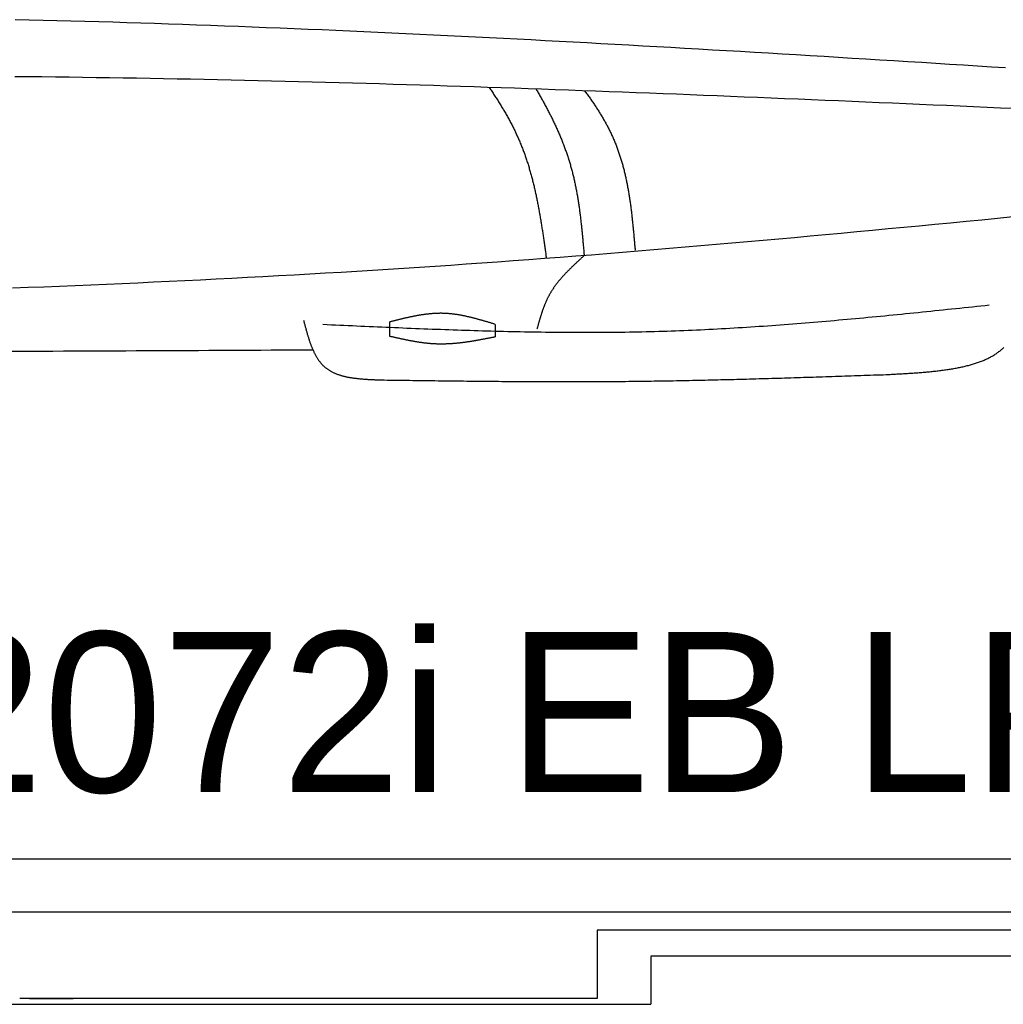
# Model space of a CAD drawing. Extents: x 715 to 7297, y 267 to 3409.
# Tile 44 of 67: x 4123 to 5136, y 287 to 1302. Entities that reach past the tile are written whole.
import ezdxf

# ---------------------------------------------------------------- set-up
doc = ezdxf.new("R2010")
doc.units = 0
doc.layers.get('0').update_dxf_attribs({"linetype": 'CONTINUOUS'})
doc.layers.add('CAR', color=10, linetype='CONTINUOUS')
doc.styles.add('AKTUELL-DIN', font='txt')

# ---------------------------------------------------------------- blocks, each defined once
blk = doc.blocks.new('*U13')
at = {"style": 'AKTUELL-DIN'}
blk.add_text('2072i EB LP=240', height=165, dxfattribs=at).set_placement((4024.4, 505.9))

msp = doc.modelspace()

# ---------------------------------------------------------------- linework, layer by layer
for p, q in [((1533.347, 437.271), (6020.522, 437.271)), ((4651.187, 382.271), (1454.174, 382.271)), ((4266.543, 382.271), (4266.246, 382.271)), ((4266.543, 382.271), (4266.543, 382.271)), ((6015.736, 382.271), (4651.187, 382.271)), ((6251.55, 363.771), (4717.775, 363.771)), ((4717.775, 363.771), (4717.775, 293.271)), ((4772.775, 337.271), (6272.775, 337.271)), ((4772.775, 336.521), (4772.775, 287.271)), ((1372.775, 287.271), (4772.775, 287.271)), ((4717.775, 293.271), (4122.776, 293.271)), ((4132.776, 293.271), (4178.005, 293.271))]:
    msp.add_line(p, q)
at = {"layer": 'CAR'}
for points in [[(4504.142, 975.526), (4504.142, 990.506)], [(4612.702, 987.882), (4612.702, 974.946)]]:
    msp.add_lwpolyline(points, dxfattribs=at)
for points in [[(5138.15, 1252.21, 0), (5123.79, 1253.12, 0), (5109.42, 1254.02, 0), (5095.06, 1254.92, 0), (5080.7, 1255.82, 0), (5066.33, 1256.72, 0), (5051.97, 1257.61, 0), (5037.6, 1258.51, 0), (5023.24, 1259.39, 0), (5008.87, 1260.28, 0), (4994.51, 1261.17, 0), (4980.14, 1262.05, 0), (4965.78, 1262.92, 0), (4951.41, 1263.8, 0), (4937.05, 1264.67, 0), (4922.68, 1265.53, 0), (4908.32, 1266.39, 0), (4893.95, 1267.25, 0), (4879.59, 1268.1, 0), (4865.22, 1268.95, 0), (4850.86, 1269.79, 0), (4836.49, 1270.63, 0), (4822.13, 1271.47, 0), (4807.76, 1272.29, 0), (4793.4, 1273.11, 0), (4779.03, 1273.93, 0), (4764.67, 1274.74, 0), (4750.3, 1275.54, 0), (4735.93, 1276.34, 0), (4721.57, 1277.13, 0), (4707.2, 1277.91, 0), (4692.84, 1278.69, 0), (4678.47, 1279.46, 0), (4664.1, 1280.22, 0), (4649.74, 1280.98, 0), (4635.37, 1281.72, 0), (4621, 1282.46, 0), (4606.64, 1283.19, 0), (4592.27, 1283.92, 0), (4577.9, 1284.63, 0), (4563.54, 1285.34, 0), (4549.17, 1286.03, 0), (4534.8, 1286.72, 0), (4520.43, 1287.4, 0), (4506.07, 1288.07, 0), (4491.7, 1288.73, 0), (4477.33, 1289.38, 0), (4462.96, 1290.02, 0), (4448.59, 1290.65, 0), (4434.23, 1291.26, 0), (4419.86, 1291.87, 0), (4405.49, 1292.47, 0), (4391.12, 1293.06, 0), (4376.75, 1293.63, 0), (4362.38, 1294.2, 0), (4348.01, 1294.75, 0), (4333.64, 1295.29, 0), (4319.27, 1295.82, 0), (4304.91, 1296.34, 0), (4290.54, 1296.84, 0), (4276.17, 1297.33, 0), (4261.8, 1297.81, 0), (4247.43, 1298.28, 0), (4233.05, 1298.73, 0), (4218.68, 1299.17, 0), (4204.31, 1299.6, 0), (4189.94, 1300.01, 0), (4175.57, 1300.41, 0), (4161.2, 1300.8, 0), (4146.83, 1301.17, 0), (4132.46, 1301.53, 0), (4118.08, 1301.87, 0)], [(5147.16, 1210.25, 0), (5133.26, 1210.86, 0), (5119.35, 1211.48, 0), (5105.44, 1212.09, 0), (5091.54, 1212.7, 0), (5077.63, 1213.31, 0), (5063.72, 1213.91, 0), (5049.82, 1214.52, 0), (5035.91, 1215.12, 0), (5022, 1215.72, 0), (5008.1, 1216.33, 0), (4994.19, 1216.92, 0), (4980.28, 1217.52, 0), (4966.38, 1218.11, 0), (4952.47, 1218.7, 0), (4938.56, 1219.29, 0), (4924.66, 1219.87, 0), (4910.75, 1220.45, 0), (4896.84, 1221.03, 0), (4882.94, 1221.61, 0), (4869.03, 1222.18, 0), (4855.12, 1222.74, 0), (4841.21, 1223.31, 0), (4827.31, 1223.87, 0), (4813.4, 1224.42, 0), (4799.49, 1224.97, 0), (4785.59, 1225.51, 0), (4771.68, 1226.06, 0), (4757.77, 1226.59, 0), (4743.86, 1227.12, 0), (4729.96, 1227.65, 0), (4716.05, 1228.17, 0), (4702.14, 1228.68, 0), (4688.23, 1229.19, 0), (4674.32, 1229.69, 0), (4660.42, 1230.19, 0), (4646.51, 1230.68, 0), (4632.6, 1231.16, 0), (4618.69, 1231.64, 0), (4604.78, 1232.11, 0), (4590.87, 1232.57, 0), (4576.97, 1233.03, 0), (4563.06, 1233.48, 0), (4549.15, 1233.92, 0), (4535.24, 1234.36, 0), (4521.33, 1234.78, 0), (4507.42, 1235.2, 0), (4493.51, 1235.62, 0), (4479.6, 1236.02, 0), (4465.69, 1236.41, 0), (4451.78, 1236.8, 0), (4437.87, 1237.18, 0), (4423.96, 1237.55, 0), (4410.05, 1237.91, 0), (4396.14, 1238.26, 0), (4382.23, 1238.6, 0), (4368.32, 1238.93, 0), (4354.41, 1239.26, 0), (4340.5, 1239.57, 0), (4326.59, 1239.87, 0), (4312.68, 1240.17, 0), (4298.77, 1240.45, 0), (4284.86, 1240.72, 0), (4270.95, 1240.98, 0), (4257.04, 1241.24, 0), (4243.13, 1241.48, 0), (4229.21, 1241.71, 0), (4215.3, 1241.92, 0), (4201.39, 1242.13, 0), (4187.48, 1242.33, 0), (4173.57, 1242.51, 0), (4159.65, 1242.69, 0), (4145.74, 1242.85, 0), (4131.83, 1243.01, 0), (4117.92, 1243.15, 0)], [(4606.36, 1232.06, 0), (4607.04, 1231.08, 0), (4607.71, 1230.09, 0), (4608.37, 1229.11, 0), (4609.04, 1228.13, 0), (4609.7, 1227.14, 0), (4610.36, 1226.16, 0), (4611.01, 1225.17, 0), (4611.66, 1224.18, 0), (4612.31, 1223.19, 0), (4612.96, 1222.2, 0), (4613.6, 1221.2, 0), (4614.24, 1220.21, 0), (4614.87, 1219.21, 0), (4615.51, 1218.21, 0), (4616.13, 1217.21, 0), (4616.76, 1216.21, 0), (4617.38, 1215.21, 0), (4618, 1214.21, 0), (4618.61, 1213.2, 0), (4619.23, 1212.2, 0), (4619.83, 1211.19, 0), (4620.44, 1210.18, 0), (4621.04, 1209.17, 0), (4621.63, 1208.15, 0), (4622.23, 1207.14, 0), (4622.81, 1206.12, 0), (4623.4, 1205.11, 0), (4623.98, 1204.09, 0), (4624.56, 1203.07, 0), (4625.13, 1202.04, 0), (4625.7, 1201.02, 0), (4626.26, 1199.99, 0), (4626.82, 1198.96, 0), (4627.38, 1197.93, 0), (4627.93, 1196.9, 0), (4628.48, 1195.87, 0), (4629.02, 1194.83, 0), (4629.56, 1193.79, 0), (4630.09, 1192.75, 0), (4630.62, 1191.71, 0), (4631.14, 1190.67, 0), (4631.66, 1189.63, 0), (4632.18, 1188.58, 0), (4632.69, 1187.53, 0), (4633.2, 1186.48, 0), (4633.7, 1185.42, 0), (4634.19, 1184.37, 0), (4634.69, 1183.31, 0), (4635.17, 1182.25, 0), (4635.65, 1181.19, 0), (4636.13, 1180.13, 0), (4636.6, 1179.06, 0), (4637.07, 1177.99, 0), (4637.53, 1176.92, 0), (4637.99, 1175.85, 0), (4638.44, 1174.78, 0), (4638.88, 1173.7, 0), (4639.32, 1172.62, 0), (4639.76, 1171.54, 0), (4640.19, 1170.46, 0), (4640.61, 1169.37, 0), (4641.03, 1168.28, 0), (4641.45, 1167.19, 0), (4641.86, 1166.1, 0), (4642.26, 1165.01, 0), (4642.66, 1163.91, 0), (4643.05, 1162.81, 0), (4643.44, 1161.71, 0), (4643.83, 1160.61, 0), (4644.21, 1159.5, 0), (4644.58, 1158.4, 0), (4644.95, 1157.29, 0), (4645.32, 1156.18, 0), (4645.68, 1155.07, 0), (4646.04, 1153.95, 0), (4646.39, 1152.84, 0), (4646.74, 1151.72, 0), (4647.08, 1150.6, 0), (4647.42, 1149.48, 0), (4647.75, 1148.35, 0), (4648.08, 1147.23, 0), (4648.41, 1146.1, 0), (4648.73, 1144.97, 0), (4649.05, 1143.84, 0), (4649.37, 1142.71, 0), (4649.68, 1141.58, 0), (4649.98, 1140.44, 0), (4650.28, 1139.31, 0), (4650.58, 1138.17, 0), (4650.88, 1137.03, 0), (4651.17, 1135.89, 0), (4651.46, 1134.75, 0), (4651.74, 1133.6, 0), (4652.02, 1132.46, 0), (4652.3, 1131.31, 0), (4652.57, 1130.17, 0), (4652.84, 1129.02, 0), (4653.11, 1127.87, 0), (4653.38, 1126.71, 0), (4653.64, 1125.56, 0), (4653.89, 1124.41, 0), (4654.15, 1123.25, 0), (4654.4, 1122.1, 0), (4654.65, 1120.94, 0), (4654.89, 1119.78, 0), (4655.14, 1118.62, 0), (4655.38, 1117.46, 0), (4655.61, 1116.3, 0), (4655.85, 1115.14, 0), (4656.08, 1113.97, 0), (4656.31, 1112.81, 0), (4656.53, 1111.64, 0), (4656.76, 1110.47, 0), (4656.98, 1109.31, 0), (4657.2, 1108.14, 0), (4657.42, 1106.97, 0), (4657.63, 1105.8, 0), (4657.84, 1104.63, 0), (4658.05, 1103.46, 0), (4658.26, 1102.28, 0), (4658.46, 1101.11, 0), (4658.67, 1099.94, 0), (4658.87, 1098.76, 0), (4659.07, 1097.59, 0), (4659.27, 1096.41, 0), (4659.46, 1095.24, 0), (4659.66, 1094.06, 0), (4659.85, 1092.88, 0), (4660.04, 1091.7, 0), (4660.23, 1090.53, 0), (4660.42, 1089.35, 0), (4660.6, 1088.17, 0), (4660.79, 1086.99, 0), (4660.97, 1085.81, 0), (4661.15, 1084.63, 0), (4661.33, 1083.45, 0), (4661.51, 1082.27, 0), (4661.69, 1081.09, 0), (4661.87, 1079.9, 0), (4662.04, 1078.72, 0), (4662.22, 1077.54, 0), (4662.39, 1076.36, 0), (4662.57, 1075.18, 0), (4662.74, 1073.99, 0), (4662.91, 1072.81, 0), (4663.08, 1071.63, 0), (4663.25, 1070.45, 0), (4663.42, 1069.26, 0), (4663.59, 1068.08, 0), (4663.75, 1066.9, 0), (4663.92, 1065.71, 0), (4664.09, 1064.53, 0), (4664.26, 1063.35, 0), (4664.42, 1062.17, 0), (4664.59, 1060.99, 0), (4664.75, 1059.8, 0), (4664.92, 1058.62, 0), (4665.08, 1057.44, 0), (4665.25, 1056.26, 0)], [(4654.69, 1230.39, 0), (4655.27, 1229.4, 0), (4655.85, 1228.41, 0), (4656.42, 1227.41, 0), (4656.99, 1226.42, 0), (4657.56, 1225.42, 0), (4658.13, 1224.43, 0), (4658.7, 1223.43, 0), (4659.26, 1222.43, 0), (4659.82, 1221.43, 0), (4660.38, 1220.43, 0), (4660.94, 1219.43, 0), (4661.49, 1218.43, 0), (4662.04, 1217.43, 0), (4662.59, 1216.43, 0), (4663.14, 1215.43, 0), (4663.68, 1214.42, 0), (4664.22, 1213.42, 0), (4664.76, 1212.41, 0), (4665.29, 1211.41, 0), (4665.82, 1210.4, 0), (4666.35, 1209.39, 0), (4666.88, 1208.38, 0), (4667.4, 1207.37, 0), (4667.92, 1206.36, 0), (4668.44, 1205.35, 0), (4668.96, 1204.33, 0), (4669.47, 1203.32, 0), (4669.98, 1202.3, 0), (4670.48, 1201.29, 0), (4670.98, 1200.27, 0), (4671.48, 1199.25, 0), (4671.98, 1198.23, 0), (4672.47, 1197.21, 0), (4672.96, 1196.19, 0), (4673.45, 1195.17, 0), (4673.93, 1194.14, 0), (4674.41, 1193.12, 0), (4674.88, 1192.09, 0), (4675.35, 1191.07, 0), (4675.82, 1190.04, 0), (4676.29, 1189.01, 0), (4676.75, 1187.98, 0), (4677.21, 1186.95, 0), (4677.66, 1185.91, 0), (4678.11, 1184.88, 0), (4678.56, 1183.84, 0), (4679, 1182.81, 0), (4679.44, 1181.77, 0), (4679.87, 1180.73, 0), (4680.3, 1179.69, 0), (4680.73, 1178.65, 0), (4681.15, 1177.6, 0), (4681.57, 1176.56, 0), (4681.99, 1175.51, 0), (4682.4, 1174.47, 0), (4682.81, 1173.42, 0), (4683.21, 1172.37, 0), (4683.61, 1171.32, 0), (4684, 1170.27, 0), (4684.39, 1169.21, 0), (4684.78, 1168.16, 0), (4685.16, 1167.1, 0), (4685.53, 1166.04, 0), (4685.91, 1164.98, 0), (4686.27, 1163.92, 0), (4686.64, 1162.86, 0), (4687, 1161.8, 0), (4687.35, 1160.73, 0), (4687.7, 1159.66, 0), (4688.05, 1158.6, 0), (4688.39, 1157.53, 0), (4688.72, 1156.45, 0), (4689.05, 1155.38, 0), (4689.38, 1154.31, 0), (4689.7, 1153.23, 0), (4690.02, 1152.15, 0), (4690.33, 1151.07, 0), (4690.63, 1149.99, 0), (4690.94, 1148.91, 0), (4691.23, 1147.83, 0), (4691.52, 1146.74, 0), (4691.81, 1145.65, 0), (4692.09, 1144.57, 0), (4692.37, 1143.48, 0), (4692.64, 1142.38, 0), (4692.91, 1141.29, 0), (4693.18, 1140.2, 0), (4693.43, 1139.1, 0), (4693.69, 1138, 0), (4693.94, 1136.9, 0), (4694.19, 1135.8, 0), (4694.43, 1134.7, 0), (4694.66, 1133.6, 0), (4694.9, 1132.49, 0), (4695.13, 1131.39, 0), (4695.35, 1130.28, 0), (4695.57, 1129.17, 0), (4695.79, 1128.06, 0), (4696.01, 1126.95, 0), (4696.22, 1125.84, 0), (4696.42, 1124.72, 0), (4696.63, 1123.61, 0), (4696.82, 1122.49, 0), (4697.02, 1121.38, 0), (4697.21, 1120.26, 0), (4697.4, 1119.14, 0), (4697.59, 1118.02, 0), (4697.77, 1116.9, 0), (4697.95, 1115.78, 0), (4698.13, 1114.65, 0), (4698.3, 1113.53, 0), (4698.47, 1112.4, 0), (4698.64, 1111.28, 0), (4698.8, 1110.15, 0), (4698.96, 1109.02, 0), (4699.12, 1107.89, 0), (4699.28, 1106.76, 0), (4699.43, 1105.63, 0), (4699.58, 1104.5, 0), (4699.73, 1103.37, 0), (4699.88, 1102.24, 0), (4700.02, 1101.1, 0), (4700.16, 1099.97, 0), (4700.3, 1098.83, 0), (4700.44, 1097.7, 0), (4700.57, 1096.56, 0), (4700.7, 1095.42, 0), (4700.84, 1094.29, 0), (4700.96, 1093.15, 0), (4701.09, 1092.01, 0), (4701.22, 1090.87, 0), (4701.34, 1089.73, 0), (4701.46, 1088.59, 0), (4701.58, 1087.45, 0), (4701.7, 1086.3, 0), (4701.82, 1085.16, 0), (4701.93, 1084.02, 0), (4702.05, 1082.88, 0), (4702.16, 1081.73, 0), (4702.27, 1080.59, 0), (4702.38, 1079.44, 0), (4702.49, 1078.3, 0), (4702.6, 1077.15, 0), (4702.71, 1076.01, 0), (4702.82, 1074.86, 0), (4702.92, 1073.72, 0), (4703.03, 1072.57, 0), (4703.13, 1071.42, 0), (4703.23, 1070.28, 0), (4703.34, 1069.13, 0), (4703.44, 1067.98, 0), (4703.54, 1066.83, 0), (4703.64, 1065.69, 0), (4703.74, 1064.54, 0), (4703.84, 1063.39, 0), (4703.94, 1062.24, 0), (4704.04, 1061.09, 0), (4704.14, 1059.95, 0), (4704.24, 1058.8, 0)], [(4704.73, 1228.58, 0), (4705.4, 1227.69, 0), (4706.07, 1226.79, 0), (4706.73, 1225.89, 0), (4707.39, 1224.99, 0), (4708.04, 1224.08, 0), (4708.7, 1223.18, 0), (4709.35, 1222.27, 0), (4709.99, 1221.37, 0), (4710.63, 1220.46, 0), (4711.27, 1219.55, 0), (4711.91, 1218.63, 0), (4712.54, 1217.72, 0), (4713.16, 1216.81, 0), (4713.79, 1215.89, 0), (4714.41, 1214.97, 0), (4715.02, 1214.05, 0), (4715.63, 1213.13, 0), (4716.24, 1212.21, 0), (4716.85, 1211.28, 0), (4717.45, 1210.35, 0), (4718.04, 1209.43, 0), (4718.63, 1208.5, 0), (4719.22, 1207.56, 0), (4719.8, 1206.63, 0), (4720.38, 1205.69, 0), (4720.96, 1204.76, 0), (4721.52, 1203.82, 0), (4722.09, 1202.88, 0), (4722.65, 1201.93, 0), (4723.21, 1200.99, 0), (4723.76, 1200.04, 0), (4724.31, 1199.09, 0), (4724.85, 1198.14, 0), (4725.38, 1197.19, 0), (4725.92, 1196.23, 0), (4726.44, 1195.28, 0), (4726.97, 1194.32, 0), (4727.48, 1193.36, 0), (4728, 1192.39, 0), (4728.5, 1191.43, 0), (4729.01, 1190.46, 0), (4729.5, 1189.49, 0), (4730, 1188.52, 0), (4730.48, 1187.54, 0), (4730.96, 1186.57, 0), (4731.44, 1185.59, 0), (4731.91, 1184.61, 0), (4732.37, 1183.62, 0), (4732.83, 1182.64, 0), (4733.29, 1181.65, 0), (4733.73, 1180.66, 0), (4734.18, 1179.66, 0), (4734.61, 1178.67, 0), (4735.04, 1177.67, 0), (4735.47, 1176.67, 0), (4735.89, 1175.67, 0), (4736.3, 1174.66, 0), (4736.71, 1173.66, 0), (4737.11, 1172.64, 0), (4737.5, 1171.63, 0), (4737.89, 1170.62, 0), (4738.27, 1169.6, 0), (4738.65, 1168.58, 0), (4739.02, 1167.56, 0), (4739.39, 1166.53, 0), (4739.75, 1165.5, 0), (4740.1, 1164.47, 0), (4740.45, 1163.44, 0), (4740.79, 1162.41, 0), (4741.13, 1161.37, 0), (4741.46, 1160.33, 0), (4741.79, 1159.29, 0), (4742.11, 1158.25, 0), (4742.43, 1157.2, 0), (4742.74, 1156.16, 0), (4743.05, 1155.11, 0), (4743.35, 1154.06, 0), (4743.65, 1153, 0), (4743.94, 1151.95, 0), (4744.23, 1150.89, 0), (4744.51, 1149.84, 0), (4744.78, 1148.78, 0), (4745.06, 1147.71, 0), (4745.33, 1146.65, 0), (4745.59, 1145.59, 0), (4745.85, 1144.52, 0), (4746.1, 1143.45, 0), (4746.35, 1142.38, 0), (4746.6, 1141.31, 0), (4746.84, 1140.24, 0), (4747.08, 1139.16, 0), (4747.31, 1138.09, 0), (4747.54, 1137.01, 0), (4747.77, 1135.93, 0), (4747.99, 1134.85, 0), (4748.21, 1133.77, 0), (4748.42, 1132.69, 0), (4748.63, 1131.6, 0), (4748.84, 1130.52, 0), (4749.04, 1129.43, 0), (4749.24, 1128.34, 0), (4749.44, 1127.26, 0), (4749.63, 1126.17, 0), (4749.82, 1125.08, 0), (4750, 1123.98, 0), (4750.18, 1122.89, 0), (4750.36, 1121.8, 0), (4750.54, 1120.7, 0), (4750.71, 1119.61, 0), (4750.88, 1118.51, 0), (4751.05, 1117.42, 0), (4751.21, 1116.32, 0), (4751.37, 1115.22, 0), (4751.53, 1114.12, 0), (4751.69, 1113.02, 0), (4751.84, 1111.92, 0), (4751.99, 1110.82, 0), (4752.14, 1109.72, 0), (4752.28, 1108.62, 0), (4752.42, 1107.52, 0), (4752.56, 1106.41, 0), (4752.7, 1105.31, 0), (4752.84, 1104.21, 0), (4752.97, 1103.1, 0), (4753.1, 1102, 0), (4753.23, 1100.89, 0), (4753.36, 1099.79, 0), (4753.48, 1098.68, 0), (4753.61, 1097.58, 0), (4753.73, 1096.47, 0), (4753.85, 1095.37, 0), (4753.96, 1094.26, 0), (4754.08, 1093.16, 0), (4754.19, 1092.05, 0), (4754.31, 1090.94, 0), (4754.42, 1089.84, 0), (4754.53, 1088.73, 0), (4754.64, 1087.63, 0), (4754.74, 1086.52, 0), (4754.85, 1085.42, 0), (4754.95, 1084.31, 0), (4755.06, 1083.21, 0), (4755.16, 1082.11, 0), (4755.26, 1081, 0), (4755.36, 1079.9, 0), (4755.46, 1078.79, 0), (4755.56, 1077.69, 0), (4755.66, 1076.59, 0), (4755.76, 1075.49, 0), (4755.85, 1074.39, 0), (4755.95, 1073.29, 0), (4756.04, 1072.19, 0), (4756.14, 1071.09, 0), (4756.23, 1069.99, 0), (4756.33, 1068.89, 0), (4756.42, 1067.79, 0), (4756.51, 1066.7, 0), (4756.61, 1065.6, 0), (4756.7, 1064.51, 0)], [(5145.93, 1098.58, 0), (5129.85, 1097.01, 0), (5113.77, 1095.45, 0), (5097.69, 1093.89, 0), (5081.61, 1092.34, 0), (5065.53, 1090.8, 0), (5049.45, 1089.26, 0), (5033.37, 1087.73, 0), (5017.29, 1086.21, 0), (5001.21, 1084.69, 0), (4985.13, 1083.18, 0), (4969.05, 1081.69, 0), (4952.96, 1080.2, 0), (4936.88, 1078.72, 0), (4920.8, 1077.25, 0), (4904.71, 1075.8, 0), (4888.63, 1074.35, 0), (4872.54, 1072.92, 0), (4856.45, 1071.5, 0), (4840.37, 1070.09, 0), (4824.28, 1068.7, 0), (4808.19, 1067.32, 0), (4792.1, 1065.96, 0), (4776.01, 1064.61, 0), (4759.92, 1063.28, 0), (4743.82, 1061.96, 0), (4727.73, 1060.66, 0), (4711.64, 1059.38, 0), (4695.54, 1058.12, 0), (4679.44, 1056.87, 0), (4663.35, 1055.64, 0), (4647.25, 1054.44, 0), (4631.15, 1053.25, 0), (4615.05, 1052.08, 0), (4598.94, 1050.93, 0), (4582.84, 1049.81, 0), (4566.74, 1048.7, 0), (4550.63, 1047.61, 0), (4534.53, 1046.55, 0), (4518.42, 1045.5, 0), (4502.31, 1044.47, 0), (4486.2, 1043.46, 0), (4470.09, 1042.47, 0), (4453.98, 1041.5, 0), (4437.86, 1040.55, 0), (4421.75, 1039.61, 0), (4405.63, 1038.7, 0), (4389.52, 1037.8, 0), (4373.4, 1036.92, 0), (4357.28, 1036.06, 0), (4341.16, 1035.21, 0), (4325.04, 1034.39, 0), (4308.92, 1033.58, 0), (4292.8, 1032.78, 0), (4276.68, 1032.01, 0), (4260.56, 1031.25, 0), (4244.43, 1030.51, 0), (4228.31, 1029.78, 0), (4212.18, 1029.07, 0), (4196.05, 1028.38, 0), (4179.92, 1027.7, 0), (4163.79, 1027.04, 0), (4147.66, 1026.39, 0), (4131.53, 1025.76, 0), (4115.4, 1025.15, 0)], [(4704.24, 1058.8, 0), (4703.81, 1058.4, 0), (4703.37, 1058, 0), (4702.93, 1057.6, 0), (4702.5, 1057.2, 0), (4702.06, 1056.8, 0), (4701.63, 1056.41, 0), (4701.19, 1056.01, 0), (4700.75, 1055.61, 0), (4700.32, 1055.21, 0), (4699.88, 1054.81, 0), (4699.45, 1054.41, 0), (4699.02, 1054.01, 0), (4698.58, 1053.61, 0), (4698.15, 1053.21, 0), (4697.72, 1052.8, 0), (4697.28, 1052.4, 0), (4696.85, 1052, 0), (4696.42, 1051.6, 0), (4695.99, 1051.2, 0), (4695.56, 1050.79, 0), (4695.13, 1050.39, 0), (4694.71, 1049.99, 0), (4694.28, 1049.58, 0), (4693.85, 1049.18, 0), (4693.43, 1048.77, 0), (4693, 1048.37, 0), (4692.58, 1047.96, 0), (4692.16, 1047.55, 0), (4691.74, 1047.14, 0), (4691.32, 1046.74, 0), (4690.9, 1046.33, 0), (4690.48, 1045.92, 0), (4690.06, 1045.51, 0), (4689.65, 1045.1, 0), (4689.23, 1044.68, 0), (4688.82, 1044.27, 0), (4688.41, 1043.86, 0), (4688, 1043.44, 0), (4687.59, 1043.03, 0), (4687.18, 1042.61, 0), (4686.77, 1042.2, 0), (4686.37, 1041.78, 0), (4685.96, 1041.36, 0), (4685.56, 1040.94, 0), (4685.16, 1040.52, 0), (4684.76, 1040.1, 0), (4684.37, 1039.68, 0), (4683.97, 1039.25, 0), (4683.58, 1038.83, 0), (4683.19, 1038.4, 0), (4682.8, 1037.98, 0), (4682.41, 1037.55, 0), (4682.03, 1037.12, 0), (4681.64, 1036.69, 0), (4681.26, 1036.26, 0), (4680.88, 1035.83, 0), (4680.5, 1035.39, 0), (4680.13, 1034.96, 0), (4679.76, 1034.52, 0), (4679.38, 1034.09, 0), (4679.02, 1033.65, 0), (4678.65, 1033.21, 0), (4678.28, 1032.76, 0), (4677.92, 1032.32, 0), (4677.56, 1031.88, 0), (4677.21, 1031.43, 0), (4676.85, 1030.99, 0), (4676.5, 1030.54, 0), (4676.15, 1030.09, 0), (4675.8, 1029.64, 0), (4675.46, 1029.18, 0), (4675.11, 1028.73, 0), (4674.78, 1028.27, 0), (4674.44, 1027.81, 0), (4674.1, 1027.35, 0), (4673.77, 1026.89, 0), (4673.44, 1026.43, 0), (4673.12, 1025.97, 0), (4672.8, 1025.5, 0), (4672.48, 1025.03, 0), (4672.16, 1024.56, 0), (4671.85, 1024.09, 0), (4671.54, 1023.62, 0), (4671.23, 1023.14, 0), (4670.92, 1022.67, 0), (4670.62, 1022.19, 0), (4670.32, 1021.71, 0), (4670.03, 1021.23, 0), (4669.74, 1020.74, 0), (4669.45, 1020.26, 0), (4669.16, 1019.77, 0), (4668.88, 1019.28, 0), (4668.6, 1018.79, 0), (4668.33, 1018.29, 0), (4668.05, 1017.79, 0), (4667.79, 1017.3, 0), (4667.52, 1016.8, 0), (4667.26, 1016.29, 0), (4667, 1015.79, 0), (4666.75, 1015.28, 0), (4666.5, 1014.77, 0), (4666.25, 1014.26, 0), (4666, 1013.75, 0), (4665.76, 1013.24, 0), (4665.52, 1012.72, 0), (4665.29, 1012.21, 0), (4665.05, 1011.69, 0), (4664.82, 1011.17, 0), (4664.6, 1010.64, 0), (4664.37, 1010.12, 0), (4664.15, 1009.59, 0), (4663.93, 1009.07, 0), (4663.71, 1008.54, 0), (4663.5, 1008.01, 0), (4663.29, 1007.48, 0), (4663.08, 1006.94, 0), (4662.87, 1006.41, 0), (4662.67, 1005.87, 0), (4662.46, 1005.34, 0), (4662.26, 1004.8, 0), (4662.07, 1004.26, 0), (4661.87, 1003.72, 0), (4661.68, 1003.17, 0), (4661.48, 1002.63, 0), (4661.29, 1002.09, 0), (4661.11, 1001.54, 0), (4660.92, 1000.99, 0), (4660.74, 1000.45, 0), (4660.55, 999.898, 0), (4660.37, 999.349, 0), (4660.19, 998.798, 0), (4660.01, 998.246, 0), (4659.84, 997.694, 0), (4659.66, 997.141, 0), (4659.49, 996.587, 0), (4659.32, 996.032, 0), (4659.14, 995.476, 0), (4658.97, 994.92, 0), (4658.81, 994.363, 0), (4658.64, 993.805, 0), (4658.47, 993.247, 0), (4658.31, 992.688, 0), (4658.14, 992.129, 0), (4657.98, 991.569, 0), (4657.81, 991.008, 0), (4657.65, 990.447, 0), (4657.49, 989.886, 0), (4657.33, 989.325, 0), (4657.17, 988.762, 0), (4657.01, 988.2, 0), (4656.85, 987.637, 0), (4656.69, 987.075, 0), (4656.53, 986.511, 0), (4656.37, 985.948, 0), (4656.22, 985.385, 0), (4656.06, 984.821, 0), (4655.9, 984.257, 0), (4655.74, 983.693, 0), (4655.59, 983.13, 0)], [(5121.51, 1007.59, 0), (5117.21, 1007.13, 0), (5112.9, 1006.68, 0), (5108.59, 1006.23, 0), (5104.29, 1005.78, 0), (5099.98, 1005.32, 0), (5095.67, 1004.87, 0), (5091.37, 1004.42, 0), (5087.06, 1003.97, 0), (5082.75, 1003.52, 0), (5078.44, 1003.08, 0), (5074.14, 1002.63, 0), (5069.83, 1002.18, 0), (5065.52, 1001.74, 0), (5061.22, 1001.29, 0), (5056.91, 1000.85, 0), (5052.6, 1000.41, 0), (5048.29, 999.973, 0), (5043.99, 999.536, 0), (5039.68, 999.102, 0), (5035.37, 998.669, 0), (5031.06, 998.238, 0), (5026.76, 997.809, 0), (5022.45, 997.383, 0), (5018.14, 996.959, 0), (5013.83, 996.537, 0), (5009.53, 996.119, 0), (5005.22, 995.703, 0), (5000.91, 995.289, 0), (4996.6, 994.879, 0), (4992.29, 994.472, 0), (4987.99, 994.068, 0), (4983.68, 993.667, 0), (4979.37, 993.27, 0), (4975.06, 992.876, 0), (4970.75, 992.485, 0), (4966.44, 992.098, 0), (4962.13, 991.716, 0), (4957.82, 991.336, 0), (4953.52, 990.961, 0), (4949.21, 990.59, 0), (4944.9, 990.224, 0), (4940.59, 989.861, 0), (4936.28, 989.503, 0), (4931.97, 989.15, 0), (4927.66, 988.801, 0), (4923.35, 988.457, 0), (4919.04, 988.117, 0), (4914.73, 987.783, 0), (4910.42, 987.454, 0), (4906.11, 987.129, 0), (4901.79, 986.81, 0), (4897.48, 986.497, 0), (4893.17, 986.189, 0), (4888.86, 985.886, 0), (4884.55, 985.589, 0), (4880.24, 985.298, 0), (4875.93, 985.013, 0), (4871.61, 984.734, 0), (4867.3, 984.461, 0), (4862.99, 984.194, 0), (4858.68, 983.933, 0), (4854.36, 983.679, 0), (4850.05, 983.431, 0), (4845.74, 983.19, 0), (4841.42, 982.956, 0), (4837.11, 982.728, 0), (4832.8, 982.508, 0), (4828.48, 982.294, 0), (4824.17, 982.088, 0), (4819.85, 981.888, 0), (4815.54, 981.697, 0), (4811.22, 981.512, 0), (4806.91, 981.335, 0), (4802.59, 981.166, 0), (4798.28, 981.005, 0), (4793.96, 980.852, 0), (4789.65, 980.706, 0), (4785.33, 980.569, 0), (4781.01, 980.44, 0), (4776.7, 980.318, 0), (4772.38, 980.205, 0), (4768.06, 980.1, 0), (4763.75, 980.002, 0), (4759.43, 979.912, 0), (4755.11, 979.83, 0), (4750.79, 979.755, 0), (4746.47, 979.688, 0), (4742.15, 979.627, 0), (4737.84, 979.574, 0), (4733.52, 979.528, 0), (4729.2, 979.489, 0), (4724.88, 979.457, 0), (4720.56, 979.431, 0), (4716.24, 979.413, 0), (4711.92, 979.4, 0), (4707.6, 979.394, 0), (4703.28, 979.395, 0), (4698.96, 979.402, 0), (4694.64, 979.415, 0), (4690.31, 979.434, 0), (4685.99, 979.459, 0), (4681.67, 979.489, 0), (4677.35, 979.526, 0), (4673.03, 979.568, 0), (4668.71, 979.616, 0), (4664.38, 979.669, 0), (4660.06, 979.727, 0), (4655.74, 979.791, 0), (4651.42, 979.86, 0), (4647.09, 979.934, 0), (4642.77, 980.013, 0), (4638.45, 980.097, 0), (4634.13, 980.185, 0), (4629.8, 980.278, 0), (4625.48, 980.376, 0), (4621.16, 980.478, 0), (4616.83, 980.584, 0), (4612.51, 980.695, 0), (4608.18, 980.809, 0), (4603.86, 980.928, 0), (4599.54, 981.051, 0), (4595.21, 981.178, 0), (4590.89, 981.308, 0), (4586.56, 981.442, 0), (4582.24, 981.579, 0), (4577.91, 981.72, 0), (4573.59, 981.864, 0), (4569.26, 982.012, 0), (4564.94, 982.162, 0), (4560.61, 982.316, 0), (4556.29, 982.472, 0), (4551.96, 982.631, 0), (4547.64, 982.794, 0), (4543.31, 982.958, 0), (4538.99, 983.125, 0), (4534.66, 983.295, 0), (4530.34, 983.467, 0), (4526.01, 983.641, 0), (4521.68, 983.817, 0), (4517.36, 983.996, 0), (4513.03, 984.176, 0), (4508.71, 984.358, 0), (4504.38, 984.541, 0), (4500.05, 984.727, 0), (4495.73, 984.914, 0), (4491.4, 985.102, 0), (4487.08, 985.291, 0), (4482.75, 985.482, 0), (4478.42, 985.674, 0), (4474.1, 985.867, 0), (4469.77, 986.061, 0), (4465.44, 986.255, 0), (4461.12, 986.451, 0), (4456.79, 986.646, 0), (4452.47, 986.843, 0), (4448.14, 987.04, 0), (4443.81, 987.237, 0), (4439.49, 987.434, 0), (4435.16, 987.632, 0)], [(4612.7, 987.882, 0), (4612.02, 988.09, 0), (4611.35, 988.298, 0), (4610.67, 988.505, 0), (4609.99, 988.713, 0), (4609.31, 988.92, 0), (4608.64, 989.126, 0), (4607.96, 989.333, 0), (4607.28, 989.539, 0), (4606.6, 989.744, 0), (4605.93, 989.949, 0), (4605.25, 990.154, 0), (4604.57, 990.358, 0), (4603.89, 990.561, 0), (4603.22, 990.763, 0), (4602.54, 990.964, 0), (4601.86, 991.164, 0), (4601.18, 991.364, 0), (4600.5, 991.562, 0), (4599.83, 991.759, 0), (4599.15, 991.956, 0), (4598.47, 992.15, 0), (4597.79, 992.344, 0), (4597.11, 992.536, 0), (4596.44, 992.727, 0), (4595.76, 992.916, 0), (4595.08, 993.104, 0), (4594.4, 993.291, 0), (4593.72, 993.475, 0), (4593.05, 993.658, 0), (4592.37, 993.839, 0), (4591.69, 994.018, 0), (4591.01, 994.196, 0), (4590.33, 994.371, 0), (4589.65, 994.545, 0), (4588.98, 994.716, 0), (4588.3, 994.885, 0), (4587.62, 995.052, 0), (4586.94, 995.217, 0), (4586.26, 995.379, 0), (4585.58, 995.539, 0), (4584.9, 995.697, 0), (4584.22, 995.852, 0), (4583.54, 996.004, 0), (4582.87, 996.154, 0), (4582.19, 996.301, 0), (4581.51, 996.446, 0), (4580.83, 996.587, 0), (4580.15, 996.726, 0), (4579.47, 996.862, 0), (4578.79, 996.995, 0), (4578.11, 997.124, 0), (4577.43, 997.251, 0), (4576.75, 997.374, 0), (4576.07, 997.494, 0), (4575.39, 997.611, 0), (4574.71, 997.725, 0), (4574.03, 997.835, 0), (4573.35, 997.941, 0), (4572.67, 998.044, 0), (4571.99, 998.144, 0), (4571.31, 998.24, 0), (4570.63, 998.332, 0), (4569.95, 998.42, 0), (4569.27, 998.504, 0), (4568.58, 998.585, 0), (4567.9, 998.661, 0), (4567.22, 998.734, 0), (4566.54, 998.802, 0), (4565.86, 998.866, 0), (4565.18, 998.926, 0), (4564.5, 998.982, 0), (4563.81, 999.033, 0), (4563.13, 999.08, 0), (4562.45, 999.122, 0), (4561.77, 999.16, 0), (4561.09, 999.194, 0), (4560.4, 999.222, 0), (4559.72, 999.246, 0), (4559.04, 999.265, 0), (4558.36, 999.28, 0), (4557.67, 999.29, 0), (4556.99, 999.295, 0), (4556.31, 999.295, 0), (4555.62, 999.292, 0), (4554.94, 999.283, 0), (4554.26, 999.271, 0), (4553.57, 999.254, 0), (4552.89, 999.232, 0), (4552.2, 999.207, 0), (4551.52, 999.177, 0), (4550.84, 999.143, 0), (4550.15, 999.106, 0), (4549.47, 999.064, 0), (4548.78, 999.018, 0), (4548.1, 998.969, 0), (4547.41, 998.915, 0), (4546.73, 998.858, 0), (4546.04, 998.798, 0), (4545.36, 998.733, 0), (4544.67, 998.666, 0), (4543.99, 998.594, 0), (4543.3, 998.52, 0), (4542.62, 998.441, 0), (4541.93, 998.36, 0), (4541.25, 998.275, 0), (4540.56, 998.187, 0), (4539.88, 998.096, 0), (4539.19, 998.002, 0), (4538.5, 997.905, 0), (4537.82, 997.805, 0), (4537.13, 997.702, 0), (4536.45, 997.596, 0), (4535.76, 997.487, 0), (4535.07, 997.376, 0), (4534.39, 997.262, 0), (4533.7, 997.145, 0), (4533.01, 997.026, 0), (4532.33, 996.904, 0), (4531.64, 996.78, 0), (4530.96, 996.654, 0), (4530.27, 996.525, 0), (4529.58, 996.394, 0), (4528.89, 996.261, 0), (4528.21, 996.126, 0), (4527.52, 995.988, 0), (4526.83, 995.849, 0), (4526.15, 995.707, 0), (4525.46, 995.564, 0), (4524.77, 995.419, 0), (4524.09, 995.272, 0), (4523.4, 995.123, 0), (4522.71, 994.973, 0), (4522.02, 994.821, 0), (4521.34, 994.668, 0), (4520.65, 994.513, 0), (4519.96, 994.357, 0), (4519.27, 994.199, 0), (4518.59, 994.04, 0), (4517.9, 993.88, 0), (4517.21, 993.718, 0), (4516.52, 993.556, 0), (4515.84, 993.392, 0), (4515.15, 993.228, 0), (4514.46, 993.062, 0), (4513.77, 992.896, 0), (4513.08, 992.728, 0), (4512.4, 992.56, 0), (4511.71, 992.392, 0), (4511.02, 992.222, 0), (4510.33, 992.052, 0), (4509.65, 991.882, 0), (4508.96, 991.711, 0), (4508.27, 991.539, 0), (4507.58, 991.368, 0), (4506.89, 991.196, 0), (4506.21, 991.023, 0), (4505.52, 990.851, 0), (4504.83, 990.678, 0), (4504.14, 990.506, 0)], [(4415.17, 992.205, 0), (4415.37, 991.447, 0), (4415.57, 990.69, 0), (4415.77, 989.932, 0), (4415.97, 989.175, 0), (4416.17, 988.419, 0), (4416.37, 987.663, 0), (4416.57, 986.907, 0), (4416.77, 986.153, 0), (4416.97, 985.4, 0), (4417.17, 984.647, 0), (4417.37, 983.896, 0), (4417.58, 983.147, 0), (4417.78, 982.398, 0), (4417.99, 981.652, 0), (4418.2, 980.907, 0), (4418.41, 980.164, 0), (4418.62, 979.422, 0), (4418.84, 978.683, 0), (4419.05, 977.946, 0), (4419.27, 977.212, 0), (4419.49, 976.48, 0), (4419.71, 975.75, 0), (4419.93, 975.023, 0), (4420.16, 974.299, 0), (4420.39, 973.578, 0), (4420.62, 972.86, 0), (4420.85, 972.145, 0), (4421.08, 971.433, 0), (4421.32, 970.725, 0), (4421.57, 970.02, 0), (4421.81, 969.319, 0), (4422.06, 968.622, 0), (4422.31, 967.929, 0), (4422.56, 967.24, 0), (4422.82, 966.554, 0), (4423.08, 965.874, 0), (4423.35, 965.197, 0), (4423.61, 964.525, 0), (4423.89, 963.858, 0), (4424.16, 963.195, 0), (4424.44, 962.538, 0), (4424.73, 961.885, 0), (4425.01, 961.237, 0), (4425.31, 960.595, 0), (4425.6, 959.958, 0), (4425.9, 959.327, 0), (4426.21, 958.701, 0), (4426.52, 958.081, 0), (4426.84, 957.467, 0), (4427.16, 956.858, 0), (4427.48, 956.256, 0), (4427.81, 955.66, 0), (4428.15, 955.071, 0), (4428.49, 954.488, 0), (4428.84, 953.911, 0), (4429.19, 953.342, 0), (4429.55, 952.779, 0), (4429.91, 952.223, 0), (4430.28, 951.674, 0), (4430.65, 951.132, 0), (4431.03, 950.598, 0), (4431.42, 950.071, 0), (4431.81, 949.551, 0), (4432.21, 949.04, 0), (4432.62, 948.536, 0), (4433.03, 948.04, 0), (4433.45, 947.552, 0), (4433.88, 947.072, 0), (4434.31, 946.601, 0), (4434.75, 946.138, 0), (4435.19, 945.684, 0), (4435.65, 945.238, 0), (4436.11, 944.801, 0), (4436.57, 944.373, 0), (4437.05, 943.954, 0), (4437.53, 943.544, 0), (4438.02, 943.143, 0), (4438.52, 942.751, 0), (4439.02, 942.368, 0), (4439.54, 941.994, 0), (4440.05, 941.628, 0), (4440.58, 941.271, 0), (4441.11, 940.922, 0), (4441.65, 940.582, 0), (4442.2, 940.249, 0), (4442.75, 939.925, 0), (4443.31, 939.609, 0), (4443.87, 939.3, 0), (4444.45, 938.999, 0), (4445.02, 938.706, 0), (4445.61, 938.42, 0), (4446.2, 938.142, 0), (4446.79, 937.871, 0), (4447.4, 937.608, 0), (4448, 937.351, 0), (4448.62, 937.101, 0), (4449.24, 936.859, 0), (4449.86, 936.623, 0), (4450.49, 936.393, 0), (4451.13, 936.17, 0), (4451.77, 935.954, 0), (4452.41, 935.744, 0), (4453.07, 935.54, 0), (4453.72, 935.342, 0), (4454.38, 935.15, 0), (4455.05, 934.964, 0), (4455.72, 934.784, 0), (4456.39, 934.61, 0), (4457.07, 934.441, 0), (4457.76, 934.278, 0), (4458.45, 934.119, 0), (4459.14, 933.967, 0), (4459.84, 933.819, 0), (4460.54, 933.676, 0), (4461.24, 933.538, 0), (4461.95, 933.405, 0), (4462.66, 933.277, 0), (4463.38, 933.153, 0), (4464.1, 933.034, 0), (4464.82, 932.919, 0), (4465.55, 932.808, 0), (4466.28, 932.702, 0), (4467.02, 932.599, 0), (4467.75, 932.5, 0), (4468.49, 932.406, 0), (4469.24, 932.315, 0), (4469.98, 932.227, 0), (4470.73, 932.143, 0), (4471.48, 932.063, 0), (4472.24, 931.985, 0), (4473, 931.911, 0), (4473.75, 931.84, 0), (4474.52, 931.772, 0), (4475.28, 931.706, 0), (4476.05, 931.644, 0), (4476.82, 931.584, 0), (4477.59, 931.526, 0), (4478.36, 931.471, 0), (4479.13, 931.418, 0), (4479.91, 931.368, 0), (4480.69, 931.319, 0), (4481.47, 931.273, 0), (4482.25, 931.228, 0), (4483.03, 931.185, 0), (4483.82, 931.143, 0), (4484.6, 931.104, 0), (4485.39, 931.065, 0), (4486.17, 931.028, 0), (4486.96, 930.992, 0), (4487.75, 930.957, 0), (4488.54, 930.923, 0), (4489.33, 930.89, 0), (4490.12, 930.858, 0), (4490.92, 930.827, 0), (4491.71, 930.796, 0), (4492.5, 930.765, 0), (4493.29, 930.735, 0), (4494.09, 930.705, 0), (4494.88, 930.675, 0)], [(4612.7, 974.946, 0), (4612.02, 974.811, 0), (4611.33, 974.676, 0), (4610.64, 974.54, 0), (4609.96, 974.405, 0), (4609.27, 974.27, 0), (4608.59, 974.136, 0), (4607.9, 974.001, 0), (4607.21, 973.867, 0), (4606.53, 973.733, 0), (4605.84, 973.6, 0), (4605.16, 973.467, 0), (4604.47, 973.334, 0), (4603.78, 973.202, 0), (4603.1, 973.071, 0), (4602.41, 972.94, 0), (4601.73, 972.809, 0), (4601.04, 972.679, 0), (4600.36, 972.55, 0), (4599.67, 972.422, 0), (4598.98, 972.295, 0), (4598.3, 972.168, 0), (4597.61, 972.042, 0), (4596.93, 971.917, 0), (4596.24, 971.793, 0), (4595.55, 971.67, 0), (4594.87, 971.548, 0), (4594.18, 971.427, 0), (4593.5, 971.307, 0), (4592.81, 971.188, 0), (4592.13, 971.071, 0), (4591.44, 970.954, 0), (4590.76, 970.839, 0), (4590.07, 970.726, 0), (4589.38, 970.613, 0), (4588.7, 970.502, 0), (4588.01, 970.393, 0), (4587.33, 970.284, 0), (4586.64, 970.178, 0), (4585.96, 970.073, 0), (4585.27, 969.969, 0), (4584.59, 969.867, 0), (4583.9, 969.767, 0), (4583.22, 969.669, 0), (4582.53, 969.572, 0), (4581.85, 969.477, 0), (4581.16, 969.384, 0), (4580.48, 969.293, 0), (4579.79, 969.204, 0), (4579.11, 969.116, 0), (4578.42, 969.031, 0), (4577.74, 968.948, 0), (4577.05, 968.866, 0), (4576.37, 968.787, 0), (4575.68, 968.71, 0), (4575, 968.636, 0), (4574.31, 968.563, 0), (4573.63, 968.493, 0), (4572.95, 968.425, 0), (4572.26, 968.359, 0), (4571.58, 968.296, 0), (4570.89, 968.236, 0), (4570.21, 968.177, 0), (4569.52, 968.122, 0), (4568.84, 968.069, 0), (4568.16, 968.018, 0), (4567.47, 967.97, 0), (4566.79, 967.925, 0), (4566.1, 967.883, 0), (4565.42, 967.843, 0), (4564.74, 967.806, 0), (4564.05, 967.772, 0), (4563.37, 967.741, 0), (4562.69, 967.713, 0), (4562, 967.688, 0), (4561.32, 967.666, 0), (4560.64, 967.647, 0), (4559.95, 967.631, 0), (4559.27, 967.618, 0), (4558.59, 967.608, 0), (4557.9, 967.602, 0), (4557.22, 967.598, 0), (4556.54, 967.598, 0), (4555.86, 967.602, 0), (4555.17, 967.609, 0), (4554.49, 967.619, 0), (4553.81, 967.633, 0), (4553.13, 967.65, 0), (4552.44, 967.671, 0), (4551.76, 967.695, 0), (4551.08, 967.723, 0), (4550.4, 967.755, 0), (4549.71, 967.79, 0), (4549.03, 967.828, 0), (4548.35, 967.871, 0), (4547.67, 967.916, 0), (4546.99, 967.965, 0), (4546.31, 968.017, 0), (4545.62, 968.073, 0), (4544.94, 968.131, 0), (4544.26, 968.193, 0), (4543.58, 968.258, 0), (4542.9, 968.326, 0), (4542.22, 968.397, 0), (4541.54, 968.471, 0), (4540.85, 968.548, 0), (4540.17, 968.627, 0), (4539.49, 968.71, 0), (4538.81, 968.795, 0), (4538.13, 968.883, 0), (4537.45, 968.973, 0), (4536.77, 969.066, 0), (4536.09, 969.162, 0), (4535.41, 969.26, 0), (4534.73, 969.36, 0), (4534.05, 969.463, 0), (4533.37, 969.568, 0), (4532.69, 969.675, 0), (4532.01, 969.785, 0), (4531.33, 969.897, 0), (4530.65, 970.01, 0), (4529.97, 970.126, 0), (4529.29, 970.244, 0), (4528.61, 970.364, 0), (4527.93, 970.486, 0), (4527.25, 970.609, 0), (4526.57, 970.734, 0), (4525.89, 970.861, 0), (4525.21, 970.99, 0), (4524.53, 971.12, 0), (4523.85, 971.252, 0), (4523.17, 971.386, 0), (4522.49, 971.521, 0), (4521.81, 971.657, 0), (4521.13, 971.795, 0), (4520.45, 971.933, 0), (4519.77, 972.074, 0), (4519.09, 972.215, 0), (4518.41, 972.358, 0), (4517.73, 972.502, 0), (4517.05, 972.646, 0), (4516.37, 972.792, 0), (4515.69, 972.939, 0), (4515.01, 973.086, 0), (4514.33, 973.235, 0), (4513.65, 973.384, 0), (4512.97, 973.534, 0), (4512.29, 973.685, 0), (4511.61, 973.836, 0), (4510.94, 973.988, 0), (4510.26, 974.14, 0), (4509.58, 974.293, 0), (4508.9, 974.446, 0), (4508.22, 974.6, 0), (4507.54, 974.754, 0), (4506.86, 974.908, 0), (4506.18, 975.062, 0), (4505.5, 975.217, 0), (4504.82, 975.372, 0), (4504.14, 975.526, 0)], [(5015.35, 936.196, 0), (5016.73, 936.267, 0), (5018.1, 936.338, 0), (5019.48, 936.41, 0), (5020.85, 936.481, 0), (5022.23, 936.553, 0), (5023.6, 936.626, 0), (5024.98, 936.699, 0), (5026.35, 936.773, 0), (5027.72, 936.847, 0), (5029.09, 936.923, 0), (5030.46, 936.999, 0), (5031.83, 937.077, 0), (5033.19, 937.156, 0), (5034.56, 937.236, 0), (5035.92, 937.318, 0), (5037.28, 937.401, 0), (5038.64, 937.485, 0), (5040, 937.571, 0), (5041.35, 937.66, 0), (5042.7, 937.75, 0), (5044.05, 937.841, 0), (5045.4, 937.936, 0), (5046.74, 938.032, 0), (5048.08, 938.13, 0), (5049.42, 938.231, 0), (5050.76, 938.335, 0), (5052.09, 938.441, 0), (5053.42, 938.549, 0), (5054.74, 938.661, 0), (5056.06, 938.775, 0), (5057.38, 938.893, 0), (5058.69, 939.013, 0), (5060, 939.137, 0), (5061.3, 939.263, 0), (5062.6, 939.394, 0), (5063.9, 939.528, 0), (5065.19, 939.665, 0), (5066.47, 939.806, 0), (5067.76, 939.951, 0), (5069.03, 940.099, 0), (5070.3, 940.252, 0), (5071.57, 940.409, 0), (5072.83, 940.57, 0), (5074.08, 940.735, 0), (5075.33, 940.905, 0), (5076.57, 941.079, 0), (5077.81, 941.257, 0), (5079.04, 941.441, 0), (5080.27, 941.629, 0), (5081.49, 941.822, 0), (5082.7, 942.02, 0), (5083.91, 942.223, 0), (5085.1, 942.431, 0), (5086.3, 942.645, 0), (5087.48, 942.864, 0), (5088.66, 943.088, 0), (5089.83, 943.318, 0), (5091, 943.553, 0), (5092.15, 943.795, 0), (5093.3, 944.042, 0), (5094.44, 944.295, 0), (5095.58, 944.555, 0), (5096.7, 944.82, 0), (5097.82, 945.092, 0), (5098.93, 945.37, 0), (5100.03, 945.655, 0), (5101.12, 945.946, 0), (5102.2, 946.244, 0), (5103.28, 946.548, 0), (5104.34, 946.86, 0), (5105.4, 947.178, 0), (5106.45, 947.503, 0), (5107.49, 947.836, 0), (5108.51, 948.176, 0), (5109.53, 948.523, 0), (5110.54, 948.878, 0), (5111.54, 949.24, 0), (5112.53, 949.61, 0), (5113.51, 949.988, 0), (5114.48, 950.374, 0), (5115.44, 950.767, 0), (5116.39, 951.169, 0), (5117.33, 951.579, 0), (5118.26, 951.997, 0), (5119.18, 952.423, 0), (5120.08, 952.858, 0), (5120.98, 953.302, 0), (5121.86, 953.754, 0), (5122.74, 954.215, 0), (5123.6, 954.684, 0), (5124.45, 955.163, 0), (5125.29, 955.651, 0), (5126.11, 956.148, 0), (5126.93, 956.654, 0), (5127.73, 957.17, 0), (5128.52, 957.695, 0), (5129.3, 958.229, 0), (5130.06, 958.773, 0), (5130.81, 959.327, 0), (5131.55, 959.891, 0), (5132.28, 960.465, 0), (5132.99, 961.049, 0), (5133.7, 961.643, 0), (5134.38, 962.247, 0), (5135.06, 962.861, 0), (5135.72, 963.486, 0), (5136.37, 964.122, 0)], [(4114.21, 960.296, 0), (4124.92, 960.337, 0), (4135.62, 960.379, 0), (4146.33, 960.421, 0), (4157.04, 960.465, 0), (4167.75, 960.509, 0), (4178.46, 960.553, 0), (4189.17, 960.599, 0), (4199.88, 960.645, 0), (4210.59, 960.692, 0), (4221.3, 960.74, 0), (4232.01, 960.789, 0), (4242.72, 960.838, 0), (4253.43, 960.888, 0), (4264.14, 960.939, 0), (4274.84, 960.99, 0), (4285.55, 961.042, 0), (4296.26, 961.095, 0), (4306.97, 961.148, 0), (4317.68, 961.202, 0), (4328.39, 961.257, 0), (4339.1, 961.312, 0), (4349.81, 961.368, 0), (4360.52, 961.425, 0), (4371.23, 961.482, 0), (4381.94, 961.54, 0), (4392.65, 961.598, 0), (4403.36, 961.657, 0), (4414.06, 961.717, 0), (4424.77, 961.777, 0)], [(4494.88, 930.675, 0), (4498.16, 930.63, 0), (4501.43, 930.585, 0), (4504.7, 930.541, 0), (4507.98, 930.496, 0), (4511.25, 930.451, 0), (4514.53, 930.407, 0), (4517.8, 930.363, 0), (4521.07, 930.319, 0), (4524.35, 930.275, 0), (4527.62, 930.231, 0), (4530.9, 930.188, 0), (4534.17, 930.145, 0), (4537.44, 930.102, 0), (4540.72, 930.059, 0), (4543.99, 930.017, 0), (4547.27, 929.976, 0), (4550.54, 929.934, 0), (4553.82, 929.894, 0), (4557.09, 929.853, 0), (4560.36, 929.813, 0), (4563.64, 929.774, 0), (4566.91, 929.735, 0), (4570.19, 929.697, 0), (4573.46, 929.659, 0), (4576.73, 929.622, 0), (4580.01, 929.586, 0), (4583.28, 929.55, 0), (4586.56, 929.515, 0), (4589.83, 929.481, 0), (4593.1, 929.448, 0), (4596.38, 929.415, 0), (4599.65, 929.383, 0), (4602.93, 929.352, 0), (4606.2, 929.322, 0), (4609.47, 929.292, 0), (4612.75, 929.264, 0), (4616.02, 929.236, 0), (4619.3, 929.21, 0), (4622.57, 929.184, 0), (4625.84, 929.16, 0), (4629.12, 929.136, 0), (4632.39, 929.114, 0), (4635.67, 929.093, 0), (4638.94, 929.072, 0), (4642.21, 929.053, 0), (4645.49, 929.035, 0), (4648.76, 929.019, 0), (4652.04, 929.003, 0), (4655.31, 928.989, 0), (4658.58, 928.976, 0), (4661.86, 928.964, 0), (4665.13, 928.954, 0), (4668.41, 928.945, 0), (4671.68, 928.938, 0), (4674.95, 928.931, 0), (4678.23, 928.927, 0), (4681.5, 928.923, 0), (4684.77, 928.921, 0), (4688.05, 928.921, 0), (4691.32, 928.922, 0), (4694.6, 928.925, 0), (4697.87, 928.929, 0), (4701.14, 928.935, 0), (4704.42, 928.943, 0), (4707.69, 928.952, 0), (4710.96, 928.963, 0), (4714.24, 928.976, 0), (4717.51, 928.99, 0), (4720.78, 929.007, 0), (4724.06, 929.025, 0), (4727.33, 929.044, 0), (4730.6, 929.066, 0), (4733.88, 929.09, 0), (4737.15, 929.115, 0), (4740.43, 929.142, 0), (4743.7, 929.172, 0), (4746.97, 929.203, 0), (4750.25, 929.236, 0), (4753.52, 929.271, 0), (4756.79, 929.308, 0), (4760.07, 929.347, 0), (4763.34, 929.388, 0), (4766.61, 929.43, 0), (4769.89, 929.475, 0), (4773.16, 929.521, 0), (4776.43, 929.569, 0), (4779.71, 929.618, 0), (4782.98, 929.67, 0), (4786.25, 929.723, 0), (4789.53, 929.777, 0), (4792.8, 929.834, 0), (4796.07, 929.891, 0), (4799.34, 929.951, 0), (4802.62, 930.012, 0), (4805.89, 930.075, 0), (4809.16, 930.139, 0), (4812.44, 930.204, 0), (4815.71, 930.271, 0), (4818.98, 930.34, 0), (4822.26, 930.41, 0), (4825.53, 930.481, 0), (4828.8, 930.554, 0), (4832.08, 930.628, 0), (4835.35, 930.703, 0), (4838.62, 930.78, 0), (4841.89, 930.858, 0), (4845.17, 930.937, 0), (4848.44, 931.017, 0), (4851.71, 931.099, 0), (4854.99, 931.182, 0), (4858.26, 931.266, 0), (4861.53, 931.351, 0), (4864.8, 931.437, 0), (4868.08, 931.524, 0), (4871.35, 931.613, 0), (4874.62, 931.702, 0), (4877.9, 931.792, 0), (4881.17, 931.884, 0), (4884.44, 931.976, 0), (4887.71, 932.07, 0), (4890.99, 932.164, 0), (4894.26, 932.259, 0), (4897.53, 932.355, 0), (4900.81, 932.452, 0), (4904.08, 932.55, 0), (4907.35, 932.648, 0), (4910.62, 932.747, 0), (4913.9, 932.847, 0), (4917.17, 932.948, 0), (4920.44, 933.05, 0), (4923.71, 933.152, 0), (4926.99, 933.255, 0), (4930.26, 933.358, 0), (4933.53, 933.462, 0), (4936.81, 933.567, 0), (4940.08, 933.672, 0), (4943.35, 933.778, 0), (4946.62, 933.885, 0), (4949.9, 933.991, 0), (4953.17, 934.099, 0), (4956.44, 934.206, 0), (4959.71, 934.315, 0), (4962.99, 934.423, 0), (4966.26, 934.532, 0), (4969.53, 934.641, 0), (4972.8, 934.751, 0), (4976.08, 934.861, 0), (4979.35, 934.971, 0), (4982.62, 935.082, 0), (4985.9, 935.193, 0), (4989.17, 935.304, 0), (4992.44, 935.415, 0), (4995.71, 935.526, 0), (4998.99, 935.637, 0), (5002.26, 935.749, 0), (5005.53, 935.861, 0), (5008.8, 935.972, 0), (5012.08, 936.084, 0), (5015.35, 936.196, 0)]]:
    msp.add_polyline3d(points, dxfattribs=at)

# ---------------------------------------------------------------- block references
msp.add_blockref('*U13', (0, 0))

doc.saveas('drawing.dxf')
